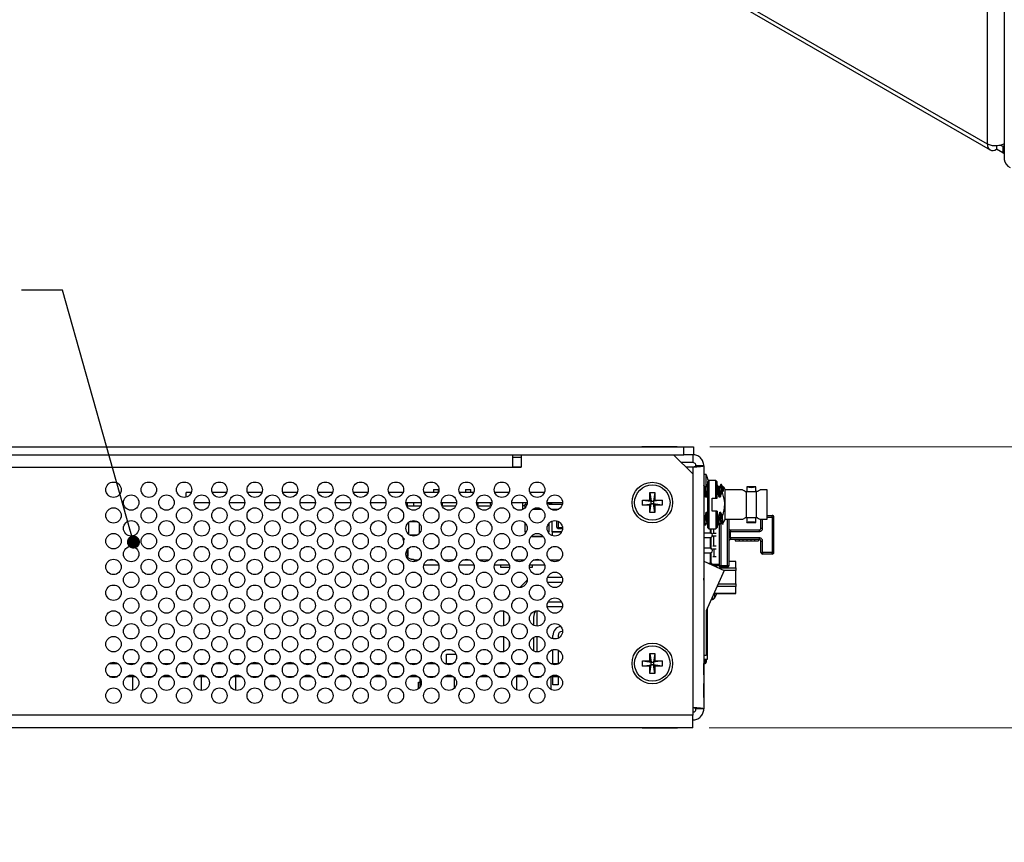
# Model space of a CAD drawing. Header units: millimetres. Extents: x 19 to 844, y 7 to 552.
# Tile 39 of 63: x 621 to 698, y 264 to 328. Entities that reach past the tile are written whole.
import ezdxf

# ---------------------------------------------------------------- set-up
doc = ezdxf.new("R2010")
doc.units = ezdxf.units.MM
doc.styles.add('SLDTEXTSTYLE3', font='TXT', dxfattribs={"width": 0.75})
doc.dimstyles.new('SLDDIMSTYLE2', dxfattribs={"dimtxt": 0.18, "dimasz": 1.016, "dimexe": 0, "dimexo": 0.0625, "dimgap": 0, "dimtad": 0, "dimtih": 1, "dimtoh": 1, "dimdec": 0, "dimrnd": 1e-09, "dimzin": 0, "dimdsep": 46, "dimtxsty": 'Standard', "dimblk1": 'DOT', "dimblk2": 'DOT', "dimsah": 1, "dimcen": 0.09, "dimadec": 0, "dimazin": 0, "dimtfac": 1.016, "dimtdec": 0, "dimtofl": 0, "dimtmove": 0, "dimatfit": 3, "dimldrblk": 'DOT', "dimfxl": 1, "dimfrac": 2, "dimtolj": 1, "dimtzin": 0, "dimarcsym": 0})
doc.dimstyles.new('SLDDIMSTYLE4', dxfattribs={"dimtxt": 3.175, "dimasz": 3.175, "dimexe": 0, "dimexo": 0.0625, "dimgap": 0.79375, "dimtad": 0, "dimtih": 1, "dimtoh": 1, "dimdec": 1, "dimlfac": 2, "dimrnd": 1e-09, "dimzin": 12, "dimdsep": 46, "dimtxsty": 'SLDTEXTSTYLE3', "dimsah": 1, "dimcen": 0.09, "dimadec": 0, "dimazin": 3, "dimtfac": 1, "dimtdec": 1, "dimtmove": 0, "dimatfit": 0, "dimfxl": 1, "dimfrac": 2, "dimtolj": 1, "dimtzin": 12, "dimarcsym": 0})

# ---------------------------------------------------------------- blocks, each defined once
blk = doc.blocks.new('_D_5')
at = {"color": 7, "linetype": 'Continuous', "lineweight": 0}
for p, q in [((704.91, 294.554), (704.91, 303.444)), ((674.867, 294.554), (708.085, 294.554)), ((700.804, 287.31), (699.837, 287.31)), ((699.837, 287.31), (699.837, 282.27)), ((709.015, 287.31), (709.983, 287.31)), ((709.983, 287.31), (709.983, 282.27)), ((699.837, 282.27), (700.804, 282.27)), ((709.983, 282.27), (709.015, 282.27)), ((674.817, 272.726), (708.085, 272.726)), ((704.91, 272.726), (704.91, 263.836))]:
    blk.add_line(p, q, dxfattribs=at)
at = {"color": 7, "linetype": 'Continuous', "lineweight": 18}
for points in [[(704.91, 294.554), (705.418, 297.729), (704.402, 297.729)], [(704.91, 272.726), (704.402, 269.551), (705.418, 269.551)]]:
    blk.add_solid(points, dxfattribs=at)
at = {"color": 7, "linetype": 'Continuous', "lineweight": 18, "char_height": 3.175, "attachment_point": 1, "style": 'SLDTEXTSTYLE3'}
for s, insert in [('1.72', (700.804, 286.363)), ('43.7', (700.804, 281.612))]:
    blk.add_mtext(s, dxfattribs=dict(at, insert=insert))
blk = doc.blocks.new('_Dot')
at = {"color": 0, "linetype": 'ByBlock', "lineweight": -2}
blk.add_line((-0.5, 0), (-1, 0), dxfattribs=at)
at = {"color": 0, "linetype": 'ByBlock', "const_width": 0.5}
blk.add_lwpolyline([(-0.25, 0, 1), (0.25, 0, 1)], format="xyb", close=True, dxfattribs=at)

msp = doc.modelspace()

# ---------------------------------------------------------------- linework, layer by layer
at = {"color": 7, "linetype": 'Continuous', "lineweight": 25}
for p, q in [((696.443, 318.068), (542.198, 407.112)), ((542.402, 406.662), (696.647, 317.618)), ((697.748, 334.033), (697.748, 316.885)), ((696.443, 318.068), (696.443, 333.383)), ((697.138, 317.934), (697.138, 317.667)), ((697.633, 317.381), (697.138, 317.667)), ((697.633, 317.877), (697.448, 317.983)), ((697.633, 317.877), (697.633, 317.381)), ((697.748, 317.325), (697.633, 317.381)), ((548.197, 294.554), (672.847, 294.554)), ((669.597, 294.579), (669.597, 294.554)), ((669.597, 294.579), (672.347, 294.579)), ((672.347, 294.554), (672.347, 294.579)), ((672.847, 293.947), (672.847, 294.554)), ((672.847, 294.554), (673.597, 294.554)), ((673.597, 294.554), (673.597, 293.947)), ((566.034, 293.947), (659.547, 293.947)), ((659.547, 293.947), (660.219, 293.947)), ((659.547, 293.947), (659.547, 292.965)), ((660.219, 293.947), (660.219, 292.965)), ((660.219, 293.947), (672.047, 293.947)), ((672.047, 293.947), (672.847, 293.947)), ((673.547, 292.447), (672.047, 293.947)), ((673.415, 293.947), (672.847, 293.947)), ((673.547, 293.947), (673.415, 293.947)), ((673.547, 293.947), (673.547, 293.34)), ((673.597, 293.947), (673.547, 293.947)), ((673.547, 293.34), (672.654, 293.34)), ((674.41, 293.084), (673.803, 293.084)), ((674.41, 293.084), (674.41, 274.196)), ((659.547, 292.965), (660.219, 292.965)), ((673.547, 292.986), (673.008, 292.986)), ((673.547, 292.447), (673.547, 273.708)), ((674.415, 292.689), (674.41, 292.689)), ((674.415, 292.345), (674.41, 292.345)), ((674.6, 292.408), (674.415, 292.408)), ((674.6, 291.503), (674.6, 292.408)), ((674.415, 292.035), (674.41, 292.035)), ((674.415, 291.975), (674.41, 291.975)), ((674.415, 291.897), (674.41, 291.897)), ((674.415, 291.639), (674.41, 291.639)), ((674.415, 291.897), (674.415, 291.639)), ((674.703, 291.63), (674.675, 291.63)), ((674.803, 291.948), (674.703, 291.848)), ((674.703, 291.848), (674.703, 288.288)), ((675.353, 291.948), (674.803, 291.948)), ((674.803, 291.948), (674.803, 288.188)), ((675.453, 291.848), (675.353, 291.948)), ((675.353, 290.568), (675.353, 291.948)), ((675.453, 290.568), (675.453, 291.848)), ((675.79, 291.63), (675.733, 291.63)), ((634.203, 290.654), (634.203, 291.012)), ((634.59, 291.012), (634.203, 291.012)), ((637.333, 291.012), (636.219, 291.012)), ((640.076, 291.012), (638.962, 291.012)), ((642.819, 291.012), (641.705, 291.012)), ((645.562, 291.012), (644.448, 291.012)), ((648.305, 291.012), (647.191, 291.012)), ((651.048, 291.012), (649.934, 291.012)), ((653.791, 291.012), (652.677, 291.012)), ((653.405, 291.243), (653.405, 291.012)), ((653.405, 291.243), (653.8, 291.243)), ((653.8, 291.037), (653.8, 291.243)), ((656.534, 291.012), (655.42, 291.012)), ((655.905, 291.243), (655.905, 291.012)), ((655.905, 291.243), (656.3, 291.243)), ((656.3, 291.012), (656.3, 291.243)), ((659.277, 291.012), (658.163, 291.012)), ((662.02, 291.012), (660.906, 291.012)), ((670.212, 291.001), (670.607, 291.001)), ((670.212, 290.423), (670.212, 291.001)), ((670.212, 291.001), (670.311, 290.325)), ((670.607, 291.001), (670.509, 290.325)), ((670.607, 291.001), (670.607, 290.423)), ((674.432, 291.005), (674.41, 291.005)), ((674.571, 291.45), (674.485, 291.45)), ((675.49, 291.005), (675.453, 291.005)), ((675.63, 291.45), (675.543, 291.45)), ((675.832, 291.005), (675.786, 291.005)), ((675.936, 291.087), (675.832, 291.22)), ((675.832, 291.22), (675.832, 291.005)), ((675.936, 291.45), (675.896, 291.45)), ((675.936, 291.087), (675.936, 291.45)), ((675.936, 291.45), (676.078, 291.205)), ((677.415, 291.205), (676.078, 291.205)), ((676.078, 288.93), (676.078, 291.205)), ((677.613, 291.098), (677.728, 291.098)), ((677.728, 289.038), (677.728, 291.098)), ((678.453, 291.445), (677.753, 291.445)), ((677.753, 291.445), (677.753, 291.098)), ((678.453, 291.098), (678.453, 291.445)), ((678.478, 291.098), (678.478, 289.038)), ((678.592, 291.098), (678.478, 291.098)), ((679.328, 291.205), (678.79, 291.205)), ((679.328, 288.93), (679.328, 291.205)), ((636.001, 290.218), (634.808, 290.218)), ((638.744, 290.218), (637.551, 290.218)), ((641.487, 290.218), (640.294, 290.218)), ((644.23, 290.218), (643.037, 290.218)), ((646.973, 290.218), (645.78, 290.218)), ((649.716, 290.218), (648.523, 290.218)), ((652.459, 290.218), (651.266, 290.218)), ((651.365, 290.218), (651.365, 289.968)), ((651.365, 289.968), (652.401, 289.968)), ((651.865, 290.168), (651.865, 289.968)), ((655.202, 290.218), (654.009, 290.218)), ((654.09, 290.168), (654.09, 289.968)), ((654.09, 289.968), (655.144, 289.968)), ((657.945, 290.218), (656.752, 290.218)), ((656.81, 289.968), (657.887, 289.968)), ((656.865, 290.168), (656.865, 290.068)), ((657.84, 290.068), (657.84, 290.168)), ((660.688, 290.218), (659.495, 290.218)), ((660.34, 289.743), (660.34, 290.168)), ((660.528, 289.968), (660.34, 289.968)), ((660.528, 290.095), (660.663, 290.095)), ((660.542, 290.218), (660.545, 290.199)), ((663.431, 290.218), (662.238, 290.218)), ((662.239, 290.178), (662.832, 290.098)), ((662.338, 290.095), (663.406, 290.095)), ((662.806, 290.102), (662.806, 290.115)), ((669.635, 290.028), (669.635, 290.423)), ((669.635, 290.423), (670.311, 290.325)), ((669.635, 290.423), (670.212, 290.423)), ((669.635, 290.028), (670.311, 290.127)), ((670.212, 290.028), (669.635, 290.028)), ((670.212, 290.423), (670.311, 290.325)), ((670.311, 290.127), (670.212, 290.028)), ((670.212, 289.451), (670.311, 290.127)), ((670.212, 289.451), (670.212, 290.028)), ((670.311, 290.127), (670.311, 290.325)), ((670.311, 290.325), (670.509, 290.325)), ((670.509, 290.127), (670.311, 290.127)), ((670.509, 290.325), (670.607, 290.423)), ((671.185, 290.423), (670.509, 290.325)), ((670.509, 290.325), (670.509, 290.127)), ((671.185, 290.028), (670.509, 290.127)), ((670.607, 289.451), (670.509, 290.127)), ((670.607, 290.028), (670.509, 290.127)), ((670.607, 290.423), (671.185, 290.423)), ((670.607, 290.028), (670.607, 289.451)), ((671.185, 290.028), (670.607, 290.028)), ((671.185, 290.423), (671.185, 290.028)), ((674.634, 290.658), (674.546, 290.658)), ((675.053, 289.568), (675.053, 290.568)), ((675.053, 290.568), (675.353, 290.568)), ((675.353, 290.568), (675.453, 290.568)), ((675.693, 290.658), (675.605, 290.658)), ((670.607, 289.451), (670.212, 289.451)), ((674.41, 289.231), (674.446, 289.13)), ((674.596, 289.477), (674.684, 289.477)), ((674.684, 289.477), (674.703, 289.416)), ((675.353, 289.568), (675.053, 289.568)), ((675.353, 289.568), (675.353, 288.188)), ((675.453, 289.568), (675.353, 289.568)), ((675.453, 289.568), (675.453, 288.288)), ((675.453, 289.275), (675.505, 289.13)), ((675.655, 289.477), (675.743, 289.477)), ((679.328, 289.23), (679.728, 289.23)), ((679.728, 289.105), (679.728, 289.23)), ((652.18, 288.718), (651.524, 288.718)), ((652.305, 288.593), (652.305, 287.843)), ((660.528, 287.965), (660.528, 288.633)), ((662.378, 288.61), (662.378, 287.965)), ((662.628, 287.965), (662.628, 288.786)), ((663.003, 288.315), (663.003, 288.799)), ((663.09, 288.765), (663.09, 288.261)), ((674.415, 288.648), (674.415, 288.259)), ((674.446, 289.13), (674.503, 289.13)), ((674.499, 288.505), (674.556, 288.505)), ((674.659, 288.685), (674.703, 288.685)), ((675.505, 289.13), (675.561, 289.13)), ((675.557, 288.505), (675.614, 288.505)), ((675.603, 288.505), (675.603, 285.428)), ((675.718, 288.685), (675.804, 288.685)), ((676.078, 288.93), (675.871, 288.572)), ((676.078, 288.93), (677.415, 288.93)), ((676.353, 288.93), (676.353, 285.33)), ((677.728, 289.038), (677.613, 289.038)), ((677.753, 289.038), (677.753, 288.69)), ((677.753, 288.69), (678.453, 288.69)), ((678.453, 288.69), (678.453, 289.038)), ((678.592, 289.038), (678.478, 289.038)), ((678.79, 288.93), (679.328, 288.93)), ((678.853, 288.23), (678.853, 288.93)), ((679.853, 289.105), (679.728, 289.105)), ((679.728, 289.105), (679.728, 286.355)), ((679.853, 286.355), (679.853, 289.105)), ((651.549, 287.718), (652.176, 287.718)), ((660.528, 287.943), (660.528, 287.965)), ((660.528, 287.943), (660.528, 287.818)), ((662.378, 287.965), (662.378, 287.943)), ((662.378, 287.841), (662.378, 287.943)), ((662.628, 287.943), (662.628, 287.965)), ((662.628, 287.943), (662.628, 287.718)), ((662.628, 287.696), (662.628, 287.718)), ((663.09, 288.261), (663.09, 288.218)), ((663.431, 288.261), (663.09, 288.261)), ((663.431, 288.218), (663.09, 288.218)), ((663.43, 288.19), (663.128, 288.19)), ((674.415, 288.259), (674.41, 288.259)), ((674.415, 288.068), (674.41, 288.068)), ((674.415, 288.04), (674.41, 288.04)), ((674.41, 287.888), (674.878, 287.888)), ((674.415, 288.259), (674.415, 288.068)), ((674.703, 288.288), (674.803, 288.188)), ((674.803, 288.188), (675.353, 288.188)), ((674.878, 287.888), (674.942, 287.877)), ((674.959, 287.855), (674.987, 287.855)), ((675.119, 287.855), (675.182, 287.855)), ((675.182, 287.855), (675.368, 287.855)), ((675.353, 288.188), (675.453, 288.288)), ((676.478, 287.98), (676.353, 287.98)), ((676.478, 288.105), (676.478, 287.98)), ((676.478, 288.105), (678.728, 288.105)), ((676.478, 287.48), (676.478, 287.98)), ((676.478, 287.98), (678.728, 287.98)), ((678.728, 287.98), (678.728, 288.105)), ((678.853, 288.23), (678.978, 288.23)), ((651.015, 287.511), (651.015, 287.393)), ((661.949, 287.573), (660.977, 287.573)), ((661.932, 287.595), (660.994, 287.595)), ((674.878, 287.488), (674.41, 287.488)), ((674.942, 287.498), (674.878, 287.488)), ((674.942, 286.69), (674.942, 287.498)), ((674.978, 286.673), (674.978, 287.515)), ((675.06, 287.605), (675.02, 287.605)), ((675.182, 287.605), (675.119, 287.605)), ((675.182, 286.855), (675.182, 287.605)), ((675.368, 287.605), (675.182, 287.605)), ((676.478, 287.48), (676.353, 287.48)), ((676.478, 287.48), (676.478, 287.355)), ((678.728, 287.48), (676.478, 287.48)), ((678.728, 287.355), (676.478, 287.355)), ((676.843, 287.355), (676.843, 287.255)), ((676.843, 287.255), (677.145, 287.255)), ((677.145, 287.355), (677.145, 287.255)), ((677.145, 287.255), (677.447, 287.255)), ((677.447, 287.355), (677.447, 287.255)), ((677.447, 287.255), (677.749, 287.255)), ((677.749, 287.355), (677.749, 287.255)), ((677.749, 287.255), (678.051, 287.255)), ((678.051, 287.355), (678.051, 287.255)), ((678.051, 287.255), (678.353, 287.255)), ((678.353, 287.355), (678.353, 287.255)), ((678.353, 287.255), (678.655, 287.255)), ((678.655, 287.355), (678.655, 287.255)), ((678.728, 287.355), (678.728, 287.48)), ((678.853, 287.23), (678.978, 287.23)), ((678.853, 286.355), (678.853, 287.23)), ((678.978, 286.355), (678.978, 287.23)), ((651.365, 286.556), (651.365, 285.966)), ((651.415, 286.621), (651.415, 286.084)), ((674.41, 286.7), (674.878, 286.7)), ((674.878, 286.3), (674.41, 286.3)), ((674.878, 286.7), (674.942, 286.69)), ((674.942, 286.311), (674.878, 286.3)), ((674.942, 285.513), (674.942, 286.311)), ((675.048, 286.605), (674.951, 286.605)), ((674.978, 285.513), (674.978, 286.327)), ((675.119, 286.855), (675.182, 286.855)), ((675.182, 286.605), (675.119, 286.605)), ((675.182, 286.855), (675.368, 286.855)), ((675.182, 286.605), (675.182, 286.03)), ((675.368, 286.605), (675.182, 286.605)), ((678.853, 286.355), (678.978, 286.355)), ((678.978, 286.355), (678.978, 286.23)), ((679.728, 286.355), (678.978, 286.355)), ((679.728, 286.23), (678.978, 286.23)), ((679.728, 286.23), (679.728, 286.355)), ((679.728, 286.355), (679.853, 286.355)), ((651.365, 285.966), (651.365, 285.895)), ((651.665, 285.834), (651.79, 285.834)), ((651.911, 285.743), (651.915, 285.709)), ((651.915, 285.709), (651.915, 285.631)), ((653.814, 285.368), (652.654, 285.368)), ((656.557, 285.368), (655.397, 285.368)), ((659.3, 285.368), (658.14, 285.368)), ((658.603, 285.368), (658.603, 285.224)), ((662.043, 285.368), (660.883, 285.368)), ((661.103, 285.224), (661.103, 285.368)), ((674.41, 285.673), (676.003, 284.96)), ((674.768, 285.513), (674.942, 285.513)), ((675.603, 285.428), (675.071, 285.428)), ((675.078, 285.388), (675.078, 285.374)), ((675.119, 286.03), (675.182, 286.03)), ((675.182, 286.03), (675.368, 286.03)), ((675.603, 285.428), (675.603, 285.328)), ((676.91, 285.646), (676.353, 285.646)), ((676.91, 285.145), (676.91, 285.646)), ((658.617, 285.218), (659.317, 285.218)), ((660.866, 285.218), (661.088, 285.218)), ((676.003, 284.96), (674.593, 281.81)), ((675.182, 285.328), (675.603, 285.328)), ((675.338, 285.276), (675.33, 285.262)), ((675.338, 285.276), (675.383, 285.253)), ((675.383, 285.253), (675.376, 285.241)), ((675.591, 285.145), (676.91, 285.145)), ((675.603, 285.33), (675.636, 285.33)), ((675.728, 285.33), (675.728, 285.242)), ((675.728, 285.33), (676.228, 285.33)), ((675.728, 285.242), (675.728, 285.205)), ((676.228, 285.205), (675.728, 285.205)), ((676.91, 284.957), (676.001, 284.957)), ((676.228, 285.33), (676.316, 285.33)), ((676.228, 285.238), (676.228, 285.205)), ((676.316, 285.33), (676.353, 285.33)), ((676.91, 285.145), (676.91, 284.957)), ((676.91, 283.912), (676.91, 284.957)), ((660.106, 283.629), (660.688, 284.211)), ((662.271, 284.423), (663.398, 284.423)), ((663.396, 284.023), (662.273, 284.023)), ((674.415, 284.353), (674.41, 284.353)), ((674.415, 284.194), (674.41, 284.194)), ((674.415, 284.194), (674.415, 284.353)), ((675.534, 283.912), (676.91, 283.912)), ((676.91, 283.912), (676.91, 283.719)), ((676.91, 283.17), (675.202, 283.17)), ((675.204, 283.175), (676.91, 283.175)), ((676.91, 283.719), (675.447, 283.719)), ((676.91, 283.175), (676.91, 283.719)), ((676.91, 283.175), (676.91, 283.17)), ((659.775, 282.732), (659.585, 282.542)), ((662.314, 282.518), (663.355, 282.518)), ((674.995, 282.708), (675.083, 282.708)), ((658.878, 280.65), (658.878, 281.802)), ((661.448, 281.823), (661.448, 280.629)), ((663.422, 282.118), (662.247, 282.118)), ((674.593, 281.81), (674.599, 278.358)), ((674.703, 278.074), (674.703, 282.055)), ((659.278, 281.438), (659.278, 281.013)), ((661.183, 281.318), (661.183, 280.699)), ((674.415, 280.849), (674.41, 280.849)), ((663.431, 280.213), (663.388, 280.213)), ((674.415, 280.192), (674.41, 280.192)), ((658.878, 278.65), (658.878, 279.802)), ((659.278, 279.438), (659.278, 279.013)), ((661.183, 279.753), (661.183, 278.699)), ((661.448, 279.823), (661.448, 278.629)), ((662.688, 279.647), (662.688, 279.913)), ((663.088, 279.913), (663.088, 279.685)), ((674.415, 279.536), (674.41, 279.536)), ((654.41, 278.461), (655.154, 278.461)), ((654.41, 277.718), (654.41, 278.461)), ((662.688, 277.718), (662.688, 278.805)), ((663.088, 278.766), (663.088, 277.718)), ((670.212, 278.501), (670.607, 278.501)), ((670.212, 277.923), (670.212, 278.501)), ((670.212, 278.501), (670.311, 277.825)), ((670.607, 278.501), (670.509, 277.825)), ((670.607, 278.501), (670.607, 277.923)), ((628.209, 277.718), (628.885, 277.718)), ((629.605, 277.718), (630.232, 277.718)), ((630.952, 277.718), (631.628, 277.718)), ((632.348, 277.718), (632.975, 277.718)), ((633.695, 277.718), (634.371, 277.718)), ((635.091, 277.718), (635.718, 277.718)), ((636.438, 277.718), (637.114, 277.718)), ((637.834, 277.718), (638.461, 277.718)), ((639.181, 277.718), (639.857, 277.718)), ((640.577, 277.718), (641.204, 277.718)), ((641.924, 277.718), (642.6, 277.718)), ((643.32, 277.718), (643.947, 277.718)), ((644.667, 277.718), (645.343, 277.718)), ((646.063, 277.718), (646.69, 277.718)), ((647.41, 277.718), (648.086, 277.718)), ((648.806, 277.718), (649.433, 277.718)), ((650.153, 277.718), (650.829, 277.718)), ((651.549, 277.718), (652.176, 277.718)), ((652.896, 277.718), (653.572, 277.718)), ((654.292, 277.718), (654.919, 277.718)), ((655.639, 277.718), (656.315, 277.718)), ((657.035, 277.718), (657.662, 277.718)), ((658.382, 277.718), (659.058, 277.718)), ((658.878, 277.718), (658.878, 277.802)), ((659.778, 277.718), (660.405, 277.718)), ((661.125, 277.718), (661.801, 277.718)), ((661.183, 277.753), (661.183, 277.718)), ((661.448, 277.823), (661.448, 277.718)), ((662.521, 277.718), (663.148, 277.718)), ((669.635, 277.923), (670.212, 277.923)), ((669.635, 277.528), (669.635, 277.923)), ((669.635, 277.923), (670.311, 277.825)), ((670.212, 277.923), (670.311, 277.825)), ((670.311, 277.825), (670.509, 277.825)), ((670.311, 277.627), (670.311, 277.825)), ((670.509, 277.825), (670.607, 277.923)), ((671.185, 277.923), (670.509, 277.825)), ((670.509, 277.825), (670.509, 277.627)), ((670.607, 277.923), (671.185, 277.923)), ((671.185, 277.923), (671.185, 277.528)), ((674.599, 278.358), (674.41, 278.358)), ((674.41, 278.074), (674.703, 278.074)), ((674.41, 277.718), (674.503, 277.718)), ((674.415, 276.833), (674.415, 277.718)), ((674.603, 278.074), (674.603, 277.818)), ((669.635, 277.528), (670.311, 277.627)), ((670.212, 277.528), (669.635, 277.528)), ((670.311, 277.627), (670.212, 277.528)), ((670.212, 276.951), (670.311, 277.627)), ((670.212, 276.951), (670.212, 277.528)), ((670.607, 276.951), (670.212, 276.951)), ((670.509, 277.627), (670.311, 277.627)), ((670.607, 276.951), (670.509, 277.627)), ((670.607, 277.528), (670.509, 277.627)), ((671.185, 277.528), (670.509, 277.627)), ((670.607, 277.528), (670.607, 276.951)), ((671.185, 277.528), (670.607, 277.528)), ((628.221, 276.726), (628.873, 276.726)), ((629.592, 276.726), (630.245, 276.726)), ((630.05, 275.644), (630.05, 276.726)), ((630.964, 276.726), (631.616, 276.726)), ((632.335, 276.726), (632.988, 276.726)), ((633.707, 276.726), (634.359, 276.726)), ((635.078, 276.726), (635.731, 276.726)), ((635.355, 276.726), (635.355, 275.631)), ((636.45, 276.726), (637.102, 276.726)), ((637.821, 276.726), (638.474, 276.726)), ((638.05, 275.637), (638.05, 276.726)), ((639.193, 276.726), (639.845, 276.726)), ((640.564, 276.726), (641.217, 276.726)), ((641.936, 276.726), (642.588, 276.726)), ((643.307, 276.726), (643.96, 276.726)), ((644.679, 276.726), (645.331, 276.726)), ((646.05, 276.726), (646.703, 276.726)), ((647.422, 276.726), (648.074, 276.726)), ((648.793, 276.726), (649.446, 276.726)), ((650.165, 276.726), (650.817, 276.726)), ((651.536, 276.726), (652.189, 276.726)), ((652.235, 276.286), (652.355, 276.286)), ((652.235, 275.759), (652.235, 276.286)), ((652.355, 276.563), (652.355, 275.889)), ((652.908, 276.726), (653.56, 276.726)), ((654.279, 276.726), (654.932, 276.726)), ((655.05, 275.828), (655.05, 276.624)), ((655.651, 276.726), (656.303, 276.726)), ((657.022, 276.726), (657.675, 276.726)), ((658.394, 276.726), (659.046, 276.726)), ((658.878, 276.65), (658.878, 276.726)), ((659.765, 276.726), (660.418, 276.726)), ((659.855, 276.726), (659.855, 275.678)), ((661.137, 276.726), (661.789, 276.726)), ((661.183, 276.726), (661.183, 276.699)), ((662.508, 276.726), (663.161, 276.726)), ((662.55, 275.701), (662.55, 276.726)), ((662.555, 276.448), (662.55, 276.448)), ((662.555, 276.448), (662.555, 276.726)), ((662.688, 276.068), (662.688, 276.726)), ((663.088, 276.726), (663.088, 276.068)), ((674.415, 276.833), (674.41, 276.833)), ((674.415, 276.189), (674.41, 276.189)), ((655.41, 275.413), (655.41, 275.286)), ((663.088, 276.068), (662.688, 276.068)), ((674.415, 276.162), (674.41, 276.162)), ((674.415, 275.083), (674.415, 276.162)), ((655.41, 275.286), (655.383, 275.286)), ((674.415, 275.083), (674.41, 275.083)), ((674.415, 275.056), (674.41, 275.056)), ((674.41, 274.196), (673.803, 274.196)), ((673.547, 272.726), (673.547, 273.708)), ((673.547, 272.726), (547.547, 272.726)), ((669.615, 272.726), (669.615, 272.701)), ((672.365, 272.701), (669.615, 272.701)), ((672.365, 272.701), (672.365, 272.726))]:
    msp.add_line(p, q, dxfattribs=at)
at = {"color": 8, "linetype": 'Continuous', "lineweight": 25}
for p, q in [((697.748, 317.943), (697.633, 317.877)), ((660.219, 293.724), (659.547, 293.724)), ((659.547, 293.011), (660.219, 293.011)), ((567.005, 292.965), (659.547, 292.965)), ((673.547, 292.986), (673.547, 292.447)), ((651.365, 289.968), (651.365, 289.895)), ((661.128, 289.72), (661.798, 289.72)), ((662.518, 289.72), (663.151, 289.72)), ((651.49, 287.759), (651.49, 288.693)), ((675.728, 288.685), (675.728, 285.33)), ((676.228, 288.93), (676.228, 285.33)), ((678.978, 288.23), (678.978, 288.93)), ((679.328, 289.105), (679.728, 289.105)), ((660.617, 287.943), (660.528, 287.943)), ((662.378, 287.943), (662.309, 287.943)), ((662.628, 287.965), (663.371, 287.965)), ((663.36, 287.943), (662.628, 287.943)), ((674.942, 287.877), (674.942, 288.188)), ((674.978, 287.861), (674.978, 288.188)), ((675.182, 287.855), (675.182, 288.188)), ((651.365, 285.966), (651.325, 285.966)), ((652.213, 285.743), (651.911, 285.743)), ((653.533, 285.743), (652.935, 285.743)), ((654.956, 285.743), (654.255, 285.743)), ((656.276, 285.743), (655.678, 285.743)), ((657.699, 285.743), (656.998, 285.743)), ((659.019, 285.743), (658.421, 285.743)), ((660.442, 285.743), (659.741, 285.743)), ((661.762, 285.743), (661.164, 285.743)), ((663.185, 285.743), (662.484, 285.743)), ((675.636, 285.33), (675.728, 285.33)), ((676.228, 285.33), (676.228, 285.238)), ((675.236, 283.17), (675.236, 282.793)), ((675.083, 282.905), (675.083, 282.708)), ((674.503, 277.718), (674.503, 278.074)), ((673.547, 273.708), (565.738, 273.708))]:
    msp.add_line(p, q, dxfattribs=at)
at = {"color": 7, "linetype": 'Continuous', "lineweight": 25, "flags": 128}
for points in [[(675.728, 285.205), (675.703, 285.208), (675.685, 285.213)], [(676.353, 285.33), (676.35, 285.306), (676.345, 285.287)]]:
    msp.add_lwpolyline(points, dxfattribs=at)
at = {"color": 7, "linetype": 'Continuous', "lineweight": 25}
for centre, radius in [((628.547, 291.226), 0.597), ((631.29, 291.226), 0.597), ((634.033, 291.226), 0.597), ((636.776, 291.226), 0.597), ((639.519, 291.226), 0.597), ((642.262, 291.226), 0.597), ((645.005, 291.226), 0.597), ((647.748, 291.226), 0.597), ((650.491, 291.226), 0.597), ((653.234, 291.226), 0.597), ((655.977, 291.226), 0.597), ((658.72, 291.226), 0.597), ((661.463, 291.226), 0.597), ((670.41, 290.226), 1.575), ((670.41, 290.226), 1.375), ((629.919, 290.226), 0.597), ((632.662, 290.226), 0.597), ((635.405, 290.226), 0.597), ((638.148, 290.226), 0.597), ((640.891, 290.226), 0.597), ((643.634, 290.226), 0.597), ((646.377, 290.226), 0.597), ((649.12, 290.226), 0.597), ((651.863, 290.226), 0.597), ((654.606, 290.226), 0.597), ((657.349, 290.226), 0.597), ((660.092, 290.226), 0.597), ((662.835, 290.226), 0.597), ((628.547, 289.226), 0.597), ((631.29, 289.226), 0.597), ((634.033, 289.226), 0.597), ((636.776, 289.226), 0.597), ((639.519, 289.226), 0.597), ((642.262, 289.226), 0.597), ((645.005, 289.226), 0.597), ((647.748, 289.226), 0.597), ((650.491, 289.226), 0.597), ((653.234, 289.226), 0.597), ((655.977, 289.226), 0.597), ((658.72, 289.226), 0.597), ((661.463, 289.226), 0.597), ((629.919, 288.226), 0.597), ((632.662, 288.226), 0.597), ((635.405, 288.226), 0.597), ((638.148, 288.226), 0.597), ((640.891, 288.226), 0.597), ((643.634, 288.226), 0.597), ((646.377, 288.226), 0.597), ((649.12, 288.226), 0.597), ((651.863, 288.226), 0.597), ((654.606, 288.226), 0.597), ((657.349, 288.226), 0.597), ((660.092, 288.226), 0.597), ((662.835, 288.226), 0.597), ((628.547, 287.226), 0.597), ((631.29, 287.226), 0.597), ((634.033, 287.226), 0.597), ((636.776, 287.226), 0.597), ((639.519, 287.226), 0.597), ((642.262, 287.226), 0.597), ((645.005, 287.226), 0.597), ((647.748, 287.226), 0.597), ((650.491, 287.226), 0.597), ((653.234, 287.226), 0.597), ((655.977, 287.226), 0.597), ((658.72, 287.226), 0.597), ((661.463, 287.226), 0.597), ((629.919, 286.226), 0.597), ((632.662, 286.226), 0.597), ((635.405, 286.226), 0.597), ((638.148, 286.226), 0.597), ((640.891, 286.226), 0.597), ((643.634, 286.226), 0.597), ((646.377, 286.226), 0.597), ((649.12, 286.226), 0.597), ((651.863, 286.226), 0.597), ((654.606, 286.226), 0.597), ((657.349, 286.226), 0.597), ((660.092, 286.226), 0.597), ((662.835, 286.226), 0.597), ((628.547, 285.226), 0.597), ((631.29, 285.226), 0.597), ((634.033, 285.226), 0.597), ((636.776, 285.226), 0.597), ((639.519, 285.226), 0.597), ((642.262, 285.226), 0.597), ((645.005, 285.226), 0.597), ((647.748, 285.226), 0.597), ((650.491, 285.226), 0.597), ((653.234, 285.226), 0.597), ((655.977, 285.226), 0.597), ((658.72, 285.226), 0.597), ((661.463, 285.226), 0.597), ((629.919, 284.226), 0.597), ((632.662, 284.226), 0.597), ((635.405, 284.226), 0.597), ((638.148, 284.226), 0.597), ((640.891, 284.226), 0.597), ((643.634, 284.226), 0.597), ((646.377, 284.226), 0.597), ((649.12, 284.226), 0.597), ((651.863, 284.226), 0.597), ((654.606, 284.226), 0.597), ((657.349, 284.226), 0.597), ((660.092, 284.226), 0.597), ((662.835, 284.226), 0.597), ((628.547, 283.226), 0.597), ((631.29, 283.226), 0.597), ((634.033, 283.226), 0.597), ((636.776, 283.226), 0.597), ((639.519, 283.226), 0.597), ((642.262, 283.226), 0.597), ((645.005, 283.226), 0.597), ((647.748, 283.226), 0.597), ((650.491, 283.226), 0.597), ((653.234, 283.226), 0.597), ((655.977, 283.226), 0.597), ((658.72, 283.226), 0.597), ((661.463, 283.226), 0.597), ((629.919, 282.226), 0.597), ((632.662, 282.226), 0.597), ((635.405, 282.226), 0.597), ((638.148, 282.226), 0.597), ((640.891, 282.226), 0.597), ((643.634, 282.226), 0.597), ((646.377, 282.226), 0.597), ((649.12, 282.226), 0.597), ((651.863, 282.226), 0.597), ((654.606, 282.226), 0.597), ((657.349, 282.226), 0.597), ((660.092, 282.226), 0.597), ((662.835, 282.226), 0.597), ((628.547, 281.226), 0.597), ((631.29, 281.226), 0.597), ((634.033, 281.226), 0.597), ((636.776, 281.226), 0.597), ((639.519, 281.226), 0.597), ((642.262, 281.226), 0.597), ((645.005, 281.226), 0.597), ((647.748, 281.226), 0.597), ((650.491, 281.226), 0.597), ((653.234, 281.226), 0.597), ((655.977, 281.226), 0.597), ((658.72, 281.226), 0.597), ((661.463, 281.226), 0.597), ((629.919, 280.226), 0.597), ((632.662, 280.226), 0.597), ((635.405, 280.226), 0.597), ((638.148, 280.226), 0.597), ((640.891, 280.226), 0.597), ((643.634, 280.226), 0.597), ((646.377, 280.226), 0.597), ((649.12, 280.226), 0.597), ((651.863, 280.226), 0.597), ((654.606, 280.226), 0.597), ((657.349, 280.226), 0.597), ((660.092, 280.226), 0.597), ((662.835, 280.226), 0.597), ((628.547, 279.226), 0.597), ((631.29, 279.226), 0.597), ((634.033, 279.226), 0.597), ((636.776, 279.226), 0.597), ((639.519, 279.226), 0.597), ((642.262, 279.226), 0.597), ((645.005, 279.226), 0.597), ((647.748, 279.226), 0.597), ((650.491, 279.226), 0.597), ((653.234, 279.226), 0.597), ((655.977, 279.226), 0.597), ((658.72, 279.226), 0.597), ((661.463, 279.226), 0.597), ((670.41, 277.726), 1.575), ((629.919, 278.226), 0.597), ((632.662, 278.226), 0.597), ((635.405, 278.226), 0.597), ((638.148, 278.226), 0.597), ((640.891, 278.226), 0.597), ((643.634, 278.226), 0.597), ((646.377, 278.226), 0.597), ((649.12, 278.226), 0.597), ((651.863, 278.226), 0.597), ((654.606, 278.226), 0.597), ((657.349, 278.226), 0.597), ((660.092, 278.226), 0.597), ((662.835, 278.226), 0.597), ((670.41, 277.726), 1.375), ((628.547, 277.226), 0.597), ((631.29, 277.226), 0.597), ((634.033, 277.226), 0.597), ((636.776, 277.226), 0.597), ((639.519, 277.226), 0.597), ((642.262, 277.226), 0.597), ((645.005, 277.226), 0.597), ((647.748, 277.226), 0.597), ((650.491, 277.226), 0.597), ((653.234, 277.226), 0.597), ((655.977, 277.226), 0.597), ((658.72, 277.226), 0.597), ((661.463, 277.226), 0.597), ((629.919, 276.226), 0.597), ((632.662, 276.226), 0.597), ((635.405, 276.226), 0.597), ((638.148, 276.226), 0.597), ((640.891, 276.226), 0.597), ((643.634, 276.226), 0.597), ((646.377, 276.226), 0.597), ((649.12, 276.226), 0.597), ((651.863, 276.226), 0.597), ((654.606, 276.226), 0.597), ((657.349, 276.226), 0.597), ((660.092, 276.226), 0.597), ((662.835, 276.226), 0.597), ((628.547, 275.226), 0.597), ((631.29, 275.226), 0.597), ((634.033, 275.226), 0.597), ((636.776, 275.226), 0.597), ((639.519, 275.226), 0.597), ((642.262, 275.226), 0.597), ((645.005, 275.226), 0.597), ((647.748, 275.226), 0.597), ((650.491, 275.226), 0.597), ((653.234, 275.226), 0.597), ((655.977, 275.226), 0.597), ((658.72, 275.226), 0.597), ((661.463, 275.226), 0.597)]:
    msp.add_circle(centre, radius, dxfattribs=at)
for centre, radius, start, end in [((696.867, 317.999), 0.429, 170.78551, 309.20308), ((697.758, 318.076), 0.235, 237.74439, 267.51337), ((698.528, 316.963), 0.784, 185.69511, 245.62479), ((672.907, 291.583), 1.884, 9.92951, 25.98923), ((678.103, 292.798), 1.397, 255.49406, 284.50594), ((651.915, 290.168), 0.05, 90, 180), ((656.765, 290.068), 0.1, 294.07818, 0), ((656.915, 290.168), 0.05, 90, 180), ((657.79, 290.168), 0.05, 0, 90), ((657.94, 290.068), 0.1, 180, 241.42988), ((662.79, 290.168), 0.05, 0, 90), ((679.728, 289.105), 0.125, 45, 90), ((679.728, 289.105), 0.125, 0, 45), ((674.878, 287.688), 0.2, 300, 60), ((676.478, 288.23), 0.125, 180, 270), ((678.728, 288.23), 0.125, 270, 360), ((676.478, 287.23), 0.125, 90, 180), ((678.728, 287.23), 0.125, 0, 90), ((674.878, 286.5), 0.2, 300, 60), ((678.978, 286.355), 0.125, 180, 225), ((678.978, 286.355), 0.125, 225, 270), ((679.728, 286.355), 0.125, 270, 315), ((679.728, 286.355), 0.125, 315, 0), ((674.953, 285.388), 0.125, 18.66292, 90), ((673.11, 284.108), 2.5, 328.2737, 337.96814), ((675.083, 282.888), 0.18, 270, 328.2737), ((661.983, 281.318), 0.8, 141.75635, 180), ((663.388, 279.913), 0.7, 97.6652, 180), ((663.388, 279.913), 0.3, 90, 180), ((674.503, 277.818), 0.1, 270, 0)]:
    msp.add_arc(centre, radius, start, end, dxfattribs=at)
for centre, start_param, end_param in [((658.617, 285.468), 2.923349, 3.141593), ((661.088, 285.468), 3.141593, 3.359836)]:
    msp.add_ellipse(centre, major_axis=(0, 0.25), ratio=0.267949, start_param=start_param, end_param=end_param, dxfattribs=at)
for points, knots in [([(697.748, 318.096), (697.673, 318.058), (697.496, 317.97), (697.137, 317.922), (696.748, 317.944), (696.545, 318.027), (696.443, 318.068)], [0, 0, 0, 0, 0.197044, 0.464695, 0.732346, 1, 1, 1, 1]), ([(674.41, 293.084), (674.397, 293.197), (674.371, 293.423), (674.171, 293.708), (673.886, 293.908), (673.66, 293.934), (673.547, 293.947)], [0, 0, 0, 0, 0.25, 0.499999, 0.75, 1, 1, 1, 1]), ([(673.803, 293.084), (673.799, 293.117), (673.791, 293.185), (673.732, 293.269), (673.648, 293.328), (673.58, 293.336), (673.547, 293.34)], [0, 0, 0, 0, 0.250002, 0.5, 0.750003, 1, 1, 1, 1]), ([(673.547, 292.986), (673.66, 292.994), (673.886, 293.011), (674.171, 293.035), (674.371, 293.06), (674.397, 293.076), (674.41, 293.084)], [0, 0, 0, 0, 0.2500011, 0.4999995, 0.7500016, 1, 1, 1, 1]), ([(673.547, 292.986), (673.58, 292.994), (673.648, 293.011), (673.732, 293.035), (673.791, 293.06), (673.799, 293.076), (673.803, 293.084)], [0, 0, 0, 0, 0.250002, 0.499999, 0.75, 1, 1, 1, 1]), ([(674.487, 291.447), (674.469, 291.477), (674.444, 291.521), (674.418, 291.565), (674.41, 291.58)], [0, 0, 0, 0, 0.677763, 1, 1, 1, 1]), ([(674.672, 291.628), (674.655, 291.598), (674.62, 291.538), (674.585, 291.477), (674.568, 291.447)], [0, 0, 0, 0, 0.500057, 1, 1, 1, 1]), ([(674.703, 291.427), (674.698, 291.484), (674.688, 291.6), (674.679, 291.652), (674.673, 291.621), (674.672, 291.615)], [0, 0, 0, 0, 0.438968, 0.895808, 1, 1, 1, 1]), ([(675.545, 291.447), (675.528, 291.477), (675.493, 291.537), (675.458, 291.597), (675.441, 291.627)], [0, 0, 0, 0, 0.499957, 1, 1, 1, 1]), ([(675.49, 291.005), (675.484, 291.138), (675.471, 291.393), (675.459, 291.508), (675.453, 291.563)], [0, 0, 0, 0, 0.521883, 1, 1, 1, 1]), ([(675.73, 291.628), (675.713, 291.598), (675.678, 291.538), (675.643, 291.477), (675.626, 291.447)], [0, 0, 0, 0, 0.500057, 1, 1, 1, 1]), ([(675.693, 290.658), (675.687, 290.778), (675.677, 291.011), (675.66, 291.267), (675.643, 291.414), (675.633, 291.469), (675.627, 291.444), (675.626, 291.44)], [0, 0, 0, 0, 0.2522679, 0.4908066, 0.7300817, 0.960809, 1, 1, 1, 1]), ([(675.786, 291.005), (675.78, 291.136), (675.767, 291.399), (675.748, 291.581), (675.737, 291.652), (675.731, 291.621), (675.73, 291.615)], [0, 0, 0, 0, 0.342531, 0.68506, 0.941511, 1, 1, 1, 1]), ([(675.832, 291.22), (675.826, 291.326), (675.813, 291.537), (675.798, 291.625), (675.791, 291.63), (675.79, 291.63)], [0, 0, 0, 0, 0.4548673, 0.9097312, 1, 1, 1, 1]), ([(675.898, 291.446), (675.881, 291.476), (675.846, 291.536), (675.811, 291.596), (675.794, 291.626)], [0, 0, 0, 0, 0.499974, 1, 1, 1, 1]), ([(674.546, 290.658), (674.534, 290.701), (674.51, 290.78), (674.472, 290.896), (674.445, 290.969), (674.432, 291.005)], [0, 0, 0, 0, 0.362189, 0.680988, 1, 1, 1, 1]), ([(674.546, 290.658), (674.542, 290.763), (674.533, 290.975), (674.513, 291.281), (674.496, 291.482), (674.485, 291.432), (674.483, 291.424)], [0, 0, 0, 0, 0.229927, 0.468951, 0.913084, 1, 1, 1, 1]), ([(674.634, 290.658), (674.63, 290.762), (674.621, 290.975), (674.601, 291.283), (674.583, 291.486), (674.57, 291.426), (674.568, 291.411)], [0, 0, 0, 0, 0.217633, 0.443876, 0.864261, 1, 1, 1, 1]), ([(674.703, 290.923), (674.698, 290.908), (674.683, 290.857), (674.659, 290.769), (674.643, 290.695), (674.634, 290.658)], [0, 0, 0, 0, 0.171044, 0.585293, 1, 1, 1, 1]), ([(675.605, 290.658), (675.592, 290.701), (675.569, 290.78), (675.53, 290.896), (675.503, 290.969), (675.49, 291.005)], [0, 0, 0, 0, 0.362191, 0.680989, 1, 1, 1, 1]), ([(675.605, 290.658), (675.599, 290.778), (675.589, 291.012), (675.572, 291.264), (675.556, 291.423), (675.546, 291.44), (675.542, 291.448)], [0, 0, 0, 0, 0.265939, 0.517405, 0.769647, 1, 1, 1, 1]), ([(675.786, 291.005), (675.773, 290.963), (675.749, 290.885), (675.717, 290.769), (675.701, 290.695), (675.693, 290.658)], [0, 0, 0, 0, 0.368262, 0.683957, 1, 1, 1, 1]), ([(675.832, 291.005), (675.915, 290.731), (676.099, 290.122), (675.935, 289.504), (675.844, 289.165)], [0, 0, 0, 0, 0.450514, 1, 1, 1, 1]), ([(675.936, 291.087), (675.935, 291.101), (675.929, 291.203), (675.917, 291.348), (675.904, 291.449), (675.897, 291.44), (675.894, 291.438)], [0, 0, 0, 0, 0.063039, 0.44846, 0.827761, 1, 1, 1, 1]), ([(677.613, 291.098), (677.566, 291.122), (677.47, 291.171), (677.424, 291.2), (677.412, 291.207), (677.419, 291.203), (677.422, 291.201)], [0, 0, 0, 0, 0.394524, 0.790792, 0.920866, 1, 1, 1, 1]), ([(677.728, 291.098), (677.82, 291.098), (677.941, 291.098), (678.17, 291.098), (678.331, 291.098), (678.449, 291.098), (678.478, 291.098)], [0, 0, 0, 0, 0.379643, 0.500338, 0.879215, 1, 1, 1, 1]), ([(678.79, 291.205), (678.784, 291.201), (678.771, 291.194), (678.69, 291.146), (678.619, 291.111), (678.592, 291.098)], [0, 0, 0, 0, 0.384578, 0.767993, 1, 1, 1, 1]), ([(660.528, 289.822), (660.528, 289.836), (660.528, 289.898), (660.528, 289.99), (660.528, 290.078), (660.528, 290.089), (660.528, 290.095)], [0, 0, 0, 0, 0.087019, 0.391342, 0.695674, 1, 1, 1, 1]), ([(674.503, 289.13), (674.516, 289.172), (674.54, 289.251), (674.572, 289.366), (674.588, 289.44), (674.596, 289.477)], [0, 0, 0, 0, 0.36826, 0.683954, 1, 1, 1, 1]), ([(674.663, 288.717), (674.661, 288.705), (674.65, 288.639), (674.632, 288.825), (674.611, 289.131), (674.601, 289.363), (674.596, 289.477)], [0, 0, 0, 0, 0.094559, 0.513464, 0.761608, 1, 1, 1, 1]), ([(674.703, 289.1), (674.702, 289.117), (674.695, 289.215), (674.689, 289.359), (674.684, 289.477)], [0, 0, 0, 0, 0.172072, 1, 1, 1, 1]), ([(675.561, 289.13), (675.574, 289.172), (675.599, 289.251), (675.63, 289.366), (675.646, 289.44), (675.655, 289.477)], [0, 0, 0, 0, 0.368257, 0.683952, 1, 1, 1, 1]), ([(675.718, 288.696), (675.717, 288.693), (675.71, 288.679), (675.698, 288.762), (675.677, 288.983), (675.663, 289.286), (675.655, 289.477)], [0, 0, 0, 0, 0.069403, 0.317024, 0.5705, 1, 1, 1, 1]), ([(675.844, 289.165), (675.829, 289.207), (675.792, 289.31), (675.761, 289.415), (675.743, 289.477)], [0, 0, 0, 0, 0.40319, 1, 1, 1, 1]), ([(675.802, 288.69), (675.802, 288.69), (675.797, 288.682), (675.786, 288.765), (675.765, 288.982), (675.751, 289.286), (675.743, 289.477)], [0, 0, 0, 0, 0.008643, 0.272431, 0.542457, 1, 1, 1, 1]), ([(674.41, 288.656), (674.421, 288.637), (674.449, 288.588), (674.478, 288.539), (674.495, 288.508)], [0, 0, 0, 0, 0.389636, 1, 1, 1, 1]), ([(674.499, 288.505), (674.493, 288.523), (674.481, 288.558), (674.462, 288.801), (674.451, 289.031), (674.446, 289.13)], [0, 0, 0, 0, 0.363746, 0.7274929, 1, 1, 1, 1]), ([(674.559, 288.51), (674.558, 288.508), (674.551, 288.495), (674.537, 288.568), (674.519, 288.799), (674.508, 289.031), (674.503, 289.13)], [0, 0, 0, 0, 0.057936, 0.400608, 0.743281, 1, 1, 1, 1]), ([(674.559, 288.508), (674.576, 288.538), (674.611, 288.598), (674.645, 288.658), (674.663, 288.688)], [0, 0, 0, 0, 0.500044, 1, 1, 1, 1]), ([(675.449, 288.689), (675.467, 288.659), (675.502, 288.599), (675.536, 288.539), (675.554, 288.508)], [0, 0, 0, 0, 0.499949, 1, 1, 1, 1]), ([(675.557, 288.505), (675.551, 288.523), (675.539, 288.558), (675.52, 288.801), (675.509, 289.031), (675.505, 289.13)], [0, 0, 0, 0, 0.363746, 0.7274929, 1, 1, 1, 1]), ([(675.617, 288.51), (675.616, 288.508), (675.609, 288.495), (675.596, 288.568), (675.577, 288.799), (675.566, 289.031), (675.561, 289.13)], [0, 0, 0, 0, 0.059512, 0.401611, 0.74371, 1, 1, 1, 1]), ([(675.617, 288.508), (675.634, 288.538), (675.669, 288.598), (675.704, 288.658), (675.721, 288.688)], [0, 0, 0, 0, 0.5000515, 1, 1, 1, 1]), ([(675.802, 288.688), (675.818, 288.662), (675.849, 288.608), (675.88, 288.555), (675.895, 288.528)], [0, 0, 0, 0, 0.499966, 1, 1, 1, 1]), ([(675.844, 289.165), (675.847, 289.04), (675.854, 288.791), (675.863, 288.595), (675.869, 288.579), (675.871, 288.572)], [0, 0, 0, 0, 0.357008, 0.71402, 1, 1, 1, 1]), ([(677.415, 288.93), (677.422, 288.934), (677.435, 288.942), (677.516, 288.99), (677.587, 289.025), (677.613, 289.038)], [0, 0, 0, 0, 0.384577, 0.767993, 1, 1, 1, 1]), ([(678.478, 289.038), (678.386, 289.038), (678.264, 289.038), (678.036, 289.038), (677.874, 289.038), (677.756, 289.038), (677.728, 289.038)], [0, 0, 0, 0, 0.379643, 0.500333, 0.87921, 1, 1, 1, 1]), ([(677.757, 288.691), (677.756, 288.691), (677.751, 288.69), (677.781, 288.697), (677.844, 288.711), (677.939, 288.727), (678.031, 288.734), (678.125, 288.736), (678.219, 288.732), (678.322, 288.719), (678.401, 288.703), (678.448, 288.692), (678.448, 288.691), (678.449, 288.691)], [0, 0, 0, 0, 0.031828, 0.135703, 0.24056, 0.34834, 0.456644, 0.500022, 0.60501, 0.709916, 0.816969, 0.925546, 1, 1, 1, 1]), ([(678.592, 289.038), (678.64, 289.013), (678.736, 288.964), (678.781, 288.936), (678.794, 288.928), (678.786, 288.933), (678.783, 288.935)], [0, 0, 0, 0, 0.394525, 0.790792, 0.920867, 1, 1, 1, 1]), ([(663.128, 288.19), (663.111, 288.192), (663.079, 288.195), (663.037, 288.224), (663.008, 288.266), (663.005, 288.298), (663.003, 288.315)], [0, 0, 0, 0, 0.250004, 0.500007, 0.750002, 1, 1, 1, 1]), ([(674.978, 287.861), (674.972, 287.864), (674.959, 287.871), (674.948, 287.875), (674.942, 287.877)], [0, 0, 0, 0, 0.512028, 1, 1, 1, 1]), ([(678.728, 287.98), (678.759, 287.984), (678.808, 287.989), (678.866, 288.02), (678.906, 288.052), (678.938, 288.092), (678.969, 288.15), (678.974, 288.199), (678.978, 288.23)], [0, 0, 0, 0, 0.2394577, 0.3682184, 0.500005, 0.6287778, 0.760561, 1, 1, 1, 1]), ([(651.19, 287.393), (651.167, 287.393), (651.122, 287.393), (651.064, 287.393), (651.023, 287.393), (651.018, 287.393), (651.015, 287.393)], [0, 0, 0, 0, 0.249994, 0.500003, 0.749993, 1, 1, 1, 1]), ([(651.027, 287.413), (651.03, 287.385), (651.035, 287.329), (651.065, 287.282), (651.08, 287.259)], [0, 0, 0, 0, 0.502858, 1, 1, 1, 1]), ([(674.978, 287.515), (674.972, 287.511), (674.959, 287.505), (674.948, 287.501), (674.942, 287.498)], [0, 0, 0, 0, 0.510427, 1, 1, 1, 1]), ([(678.978, 287.23), (678.974, 287.262), (678.969, 287.31), (678.938, 287.368), (678.906, 287.408), (678.866, 287.44), (678.808, 287.472), (678.759, 287.477), (678.728, 287.48)], [0, 0, 0, 0, 0.23944, 0.368214, 0.499994, 0.628777, 0.760543, 1, 1, 1, 1]), ([(674.978, 286.673), (674.972, 286.677), (674.959, 286.683), (674.948, 286.688), (674.942, 286.69)], [0, 0, 0, 0, 0.512037, 1, 1, 1, 1]), ([(674.942, 286.311), (674.948, 286.313), (674.959, 286.317), (674.972, 286.324), (674.978, 286.327)], [0, 0, 0, 0, 0.487972, 1, 1, 1, 1]), ([(651.665, 285.834), (651.633, 285.838), (651.567, 285.846), (651.484, 285.903), (651.427, 285.986), (651.419, 286.052), (651.415, 286.084)], [0, 0, 0, 0, 0.2499963, 0.5000003, 0.7499976, 1, 1, 1, 1]), ([(651.79, 285.834), (651.804, 285.833), (651.831, 285.83), (651.867, 285.81), (651.896, 285.781), (651.906, 285.755), (651.911, 285.743)], [0, 0, 0, 0, 0.249997, 0.500002, 0.750002, 1, 1, 1, 1]), ([(674.942, 285.513), (674.948, 285.513), (674.959, 285.513), (674.971, 285.513), (674.978, 285.513)], [0, 0, 0, 0, 0.500027, 1, 1, 1, 1]), ([(675.071, 285.428), (675.074, 285.419), (675.077, 285.405), (675.078, 285.392), (675.078, 285.388)], [0, 0, 0, 0, 0.648753, 1, 1, 1, 1]), ([(675.636, 285.33), (675.632, 285.322), (675.621, 285.304), (675.622, 285.274), (675.636, 285.245), (675.658, 285.224), (675.677, 285.217), (675.685, 285.214)], [0, 0, 0, 0, 0.194175, 0.421989, 0.642635, 0.855566, 1, 1, 1, 1]), ([(676.228, 285.239), (676.236, 285.234), (676.254, 285.223), (676.284, 285.224), (676.313, 285.238), (676.334, 285.261), (676.341, 285.28), (676.344, 285.288)], [0, 0, 0, 0, 0.194204, 0.422013, 0.642668, 0.855586, 1, 1, 1, 1]), ([(674.41, 274.196), (674.397, 274.204), (674.371, 274.22), (674.171, 274.245), (673.886, 274.269), (673.66, 274.285), (673.547, 274.294)], [0, 0, 0, 0, 0.2499984, 0.5000006, 0.7499989, 1, 1, 1, 1]), ([(673.803, 274.196), (673.799, 274.204), (673.791, 274.22), (673.732, 274.245), (673.648, 274.269), (673.58, 274.285), (673.547, 274.294)], [0, 0, 0, 0, 0.25, 0.500002, 0.749998, 1, 1, 1, 1]), ([(673.547, 273.94), (673.58, 273.944), (673.648, 273.952), (673.732, 274.011), (673.791, 274.095), (673.799, 274.162), (673.803, 274.196)], [0, 0, 0, 0, 0.249997, 0.5, 0.749998, 1, 1, 1, 1]), ([(673.547, 273.333), (673.66, 273.346), (673.886, 273.372), (674.171, 273.571), (674.371, 273.857), (674.397, 274.083), (674.41, 274.196)], [0, 0, 0, 0, 0.25, 0.500001, 0.75, 1, 1, 1, 1])]:
    msp.add_open_spline(points, degree=3, knots=knots, dxfattribs=at)
at = {"color": 8, "linetype": 'Continuous', "lineweight": 25}
msp.add_open_spline([(651.106, 287.286), (651.096, 287.277), (651.076, 287.258), (651.075, 287.253), (651.074, 287.251)], degree=3, knots=[0, 0, 0, 0, 0.518305, 1, 1, 1, 1], dxfattribs=at)

# ---------------------------------------------------------------- dimensions: what is measured, and where the dimension line sits
at = {"color": 7, "linetype": 'Continuous', "lineweight": 18}
dim = msp.add_linear_dim(base=(704.91, 294.554), p1=(673.547, 272.726), p2=(673.597, 294.554), angle=90, dimstyle='SLDDIMSTYLE4', dxfattribs=at)
dim.commit()
dim.dimension.update_dxf_attribs({"geometry": '_D_5', "text_midpoint": (704.91, 282.737), "dimtype": 160})

# ---------------------------------------------------------------- leaders
at = {"color": 7, "linetype": 'Continuous', "lineweight": 0}
msp.add_leader([(630.096, 287.16), (624.582, 306.73), (621.407, 306.73)], dimstyle='SLDDIMSTYLE2', dxfattribs=at)

doc.saveas('drawing.dxf')
